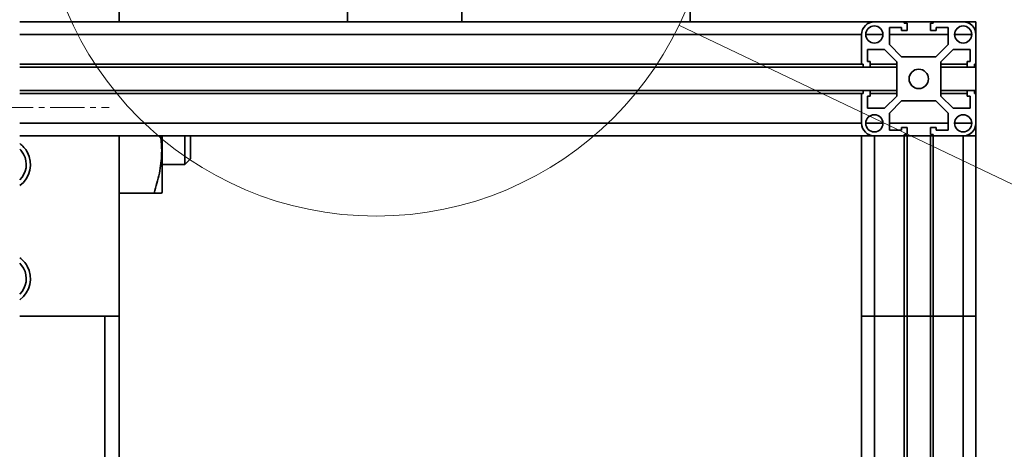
# Model space of a CAD drawing. Header units: millimetres. Extents: x -3920 to 13915, y -406 to 12209.
# Tile 78 of 88: x 9866 to 10210, y 9574 to 9725. Entities that reach past the tile are written whole.
import ezdxf

# ---------------------------------------------------------------- set-up
doc = ezdxf.new("R2010")
doc.units = ezdxf.units.MM
doc.linetypes.add('点画线', pattern=[18, 12, -2, 2, -2])
doc.layers.get('0').update_dxf_attribs({"lineweight": 35})
for name, color, linetype, lineweight in [('中心线层', 1, '点画线', 18), ('几何体', 7, 'Continuous', 35), ('尺寸线层', 3, 'Continuous', 18), ('细实线层', 7, 'Continuous', 18)]:
    doc.layers.add(name, color=color, linetype=linetype, lineweight=lineweight)
doc.styles.add('标准', font='txt', dxfattribs={"width": 0.667})
doc.dimstyles.new('GB_尺寸', dxfattribs={"dimtxt": 3.5, "dimasz": 4, "dimexe": 2, "dimexo": 0, "dimtad": 1, "dimdsep": 46, "dimtxsty": '标准', "dimblk": '_CAXARROW', "dimcen": 0, "dimdle": 8, "dimazin": 2, "dimtfac": 0.707107, "dimtdec": 3, "dimtmove": 2, "dimatfit": 3, "dimfxl": 0, "dimfrac": 2, "dimtolj": 1, "dimarcsym": 0})

# ---------------------------------------------------------------- blocks, each defined once
blk = doc.blocks.new('*X76')
at = {"layer": '细实线层', "color": 0, "linetype": 'ByBlock', "lineweight": -2}
blk.add_line((7.071, -3.377), (21.996, -10.504), dxfattribs=at)
blk.add_circle((0, 0), 7.836, dxfattribs=at)
blk = doc.blocks.new('*X121')
at = {"layer": '尺寸线层', "linetype": 'Continuous'}
for points in [[(7165.48, 7689.77), (7225.48, 7682.27), (7225.48, 7697.27)], [(10200.48, 7689.77), (10140.48, 7682.27), (10140.48, 7697.27)]]:
    blk.add_hatch(color=0, dxfattribs=at).paths.add_polyline_path(points, flags=0)
at = {"layer": '尺寸线层', "color": 0, "linetype": 'Continuous'}
for p, q in [((7165.48, 9693.9), (7165.48, 7659.77)), ((10200.48, 8093.9), (10200.48, 7659.77)), ((10200.48, 7689.77), (7165.48, 7689.77))]:
    blk.add_line(p, q, dxfattribs=at)
at = {"layer": '尺寸线层', "color": 0, "insert": (8682.98, 7725.11), "char_height": 52.5, "width": 187.9209, "attachment_point": 5, "line_spacing_factor": 1.15057, "style": '标准'}
blk.add_mtext('\\T1.1;3035', dxfattribs=at)
blk = doc.blocks.new('_CAXARROW')
blk.add_hatch(color=0).paths.add_polyline_path([(0, 0), (-1, 0.125), (-1, -0.125)], flags=0)

msp = doc.modelspace()

# ---------------------------------------------------------------- linework, layer by layer
at = {"layer": '中心线层'}
msp.add_line((7158.349, 9693.895), (9897.027, 9693.895), dxfattribs=at)
at = {"layer": '几何体'}
for p, q in [((9900.478, 9737.055), (9900.478, 9723.895)), ((9980.478, 9723.895), (9980.478, 9737.055)), ((10020.478, 9737.055), (10020.478, 9723.895)), ((10100.478, 9723.895), (10100.478, 9737.055)), ((9900.478, 9723.895), (9865.676, 9723.895)), ((9980.478, 9723.895), (9900.478, 9723.895)), ((10020.478, 9723.895), (9980.478, 9723.895)), ((10100.478, 9723.895), (10020.478, 9723.895)), ((10164.978, 9723.895), (10100.478, 9723.895)), ((10164.978, 9723.895), (10175.378, 9723.895)), ((10175.378, 9723.895), (10175.378, 9723.395)), ((10185.578, 9723.895), (10175.378, 9723.895)), ((10175.378, 9723.395), (10176.378, 9723.395)), ((10176.378, 9723.395), (10176.378, 9720.895)), ((10184.578, 9720.895), (10184.578, 9723.395)), ((10184.578, 9723.395), (10185.578, 9723.395)), ((10185.578, 9723.395), (10185.578, 9723.895)), ((10185.578, 9723.895), (10195.978, 9723.895)), ((10200.478, 9723.895), (10195.978, 9723.895)), ((10200.478, 9723.895), (10200.478, 9719.395)), ((10160.478, 9719.395), (9865.676, 9719.395)), ((10160.478, 9708.995), (10160.478, 9719.395)), ((10167.921, 9719.395), (10161.922, 9719.395)), ((10174.378, 9721.895), (10170.178, 9721.895)), ((10170.178, 9721.895), (10170.178, 9715.895)), ((10190.778, 9719.395), (10170.178, 9719.395)), ((10174.378, 9720.895), (10174.378, 9721.895)), ((10176.378, 9720.895), (10174.378, 9720.895)), ((10186.578, 9720.895), (10184.578, 9720.895)), ((10190.778, 9721.895), (10186.578, 9721.895)), ((10186.578, 9721.895), (10186.578, 9720.895)), ((10190.778, 9715.895), (10190.778, 9721.895)), ((10199.034, 9719.395), (10193.035, 9719.395)), ((10200.478, 9719.395), (10200.478, 9708.995)), ((10170.178, 9715.895), (10174.478, 9711.595)), ((10186.478, 9711.595), (10190.778, 9715.895)), ((10168.478, 9714.195), (10162.478, 9714.195)), ((10162.478, 9714.195), (10162.478, 9709.995)), ((10172.778, 9709.895), (10168.478, 9714.195)), ((10192.478, 9714.195), (10188.178, 9709.895)), ((10198.478, 9714.195), (10192.478, 9714.195)), ((10198.478, 9709.995), (10198.478, 9714.195)), ((10160.478, 9708.995), (9865.676, 9708.995)), ((10160.978, 9708.995), (10160.478, 9708.995)), ((10160.978, 9707.995), (10160.978, 9708.995)), ((10162.478, 9709.995), (10163.478, 9709.995)), ((10163.478, 9709.995), (10163.478, 9707.995)), ((10172.778, 9708.995), (10163.478, 9708.995)), ((10172.778, 9697.895), (10172.778, 9709.895)), ((10174.478, 9711.595), (10186.478, 9711.595)), ((10188.178, 9709.895), (10188.178, 9697.895)), ((10197.478, 9708.995), (10188.178, 9708.995)), ((10197.478, 9707.995), (10197.478, 9709.995)), ((10197.478, 9709.995), (10198.478, 9709.995)), ((10200.478, 9708.995), (10199.978, 9708.995)), ((10199.978, 9708.995), (10199.978, 9707.995)), ((10200.478, 9708.995), (10200.478, 9707.995)), ((10160.978, 9707.995), (9865.676, 9707.995)), ((10163.478, 9707.995), (10160.978, 9707.995)), ((10172.778, 9707.995), (10163.478, 9707.995)), ((10197.478, 9707.995), (10188.178, 9707.995)), ((10199.978, 9707.995), (10197.478, 9707.995)), ((10200.478, 9707.995), (10199.978, 9707.995)), ((10200.478, 9707.995), (10200.478, 9699.795)), ((10160.978, 9699.795), (9865.676, 9699.795)), ((10160.478, 9698.795), (9865.676, 9698.795)), ((10160.478, 9698.795), (10160.978, 9698.795)), ((10160.478, 9688.395), (10160.478, 9698.795)), ((10160.978, 9698.795), (10160.978, 9699.795)), ((10160.978, 9699.795), (10163.478, 9699.795)), ((10163.478, 9699.795), (10163.478, 9697.795)), ((10172.778, 9699.795), (10163.478, 9699.795)), ((10172.778, 9698.795), (10163.478, 9698.795)), ((10197.478, 9699.795), (10188.178, 9699.795)), ((10197.478, 9698.795), (10188.178, 9698.795)), ((10197.478, 9697.795), (10197.478, 9699.795)), ((10197.478, 9699.795), (10199.978, 9699.795)), ((10199.978, 9699.795), (10199.978, 9698.795)), ((10200.478, 9699.795), (10199.978, 9699.795)), ((10199.978, 9698.795), (10200.478, 9698.795)), ((10200.478, 9699.795), (10200.478, 9698.795)), ((10200.478, 9698.795), (10200.478, 9688.395)), ((10163.478, 9697.795), (10162.478, 9697.795)), ((10162.478, 9697.795), (10162.478, 9693.595)), ((10168.478, 9693.595), (10172.778, 9697.895)), ((10174.478, 9696.195), (10170.178, 9691.895)), ((10186.478, 9696.195), (10174.478, 9696.195)), ((10190.778, 9691.895), (10186.478, 9696.195)), ((10188.178, 9697.895), (10192.478, 9693.595)), ((10198.478, 9697.795), (10197.478, 9697.795)), ((10198.478, 9693.595), (10198.478, 9697.795)), ((10162.478, 9693.595), (10168.478, 9693.595)), ((10170.178, 9691.895), (10170.178, 9685.895)), ((10190.778, 9685.895), (10190.778, 9691.895)), ((10192.478, 9693.595), (10198.478, 9693.595)), ((10160.478, 9688.395), (9865.676, 9688.395)), ((10167.921, 9688.395), (10161.922, 9688.395)), ((10190.778, 9688.395), (10170.178, 9688.395)), ((10199.034, 9688.395), (10193.035, 9688.395)), ((10200.478, 9688.395), (10200.478, 9683.895)), ((10170.178, 9685.895), (10174.378, 9685.895)), ((10174.378, 9685.895), (10174.378, 9686.895)), ((10174.378, 9686.895), (10176.378, 9686.895)), ((10176.378, 9684.395), (10175.378, 9684.395)), ((10175.378, 9684.395), (10175.378, 9683.895)), ((10176.378, 9686.895), (10176.378, 9684.395)), ((10184.578, 9684.395), (10184.578, 9686.895)), ((10184.578, 9686.895), (10186.578, 9686.895)), ((10185.578, 9684.395), (10184.578, 9684.395)), ((10185.578, 9683.895), (10185.578, 9684.395)), ((10186.578, 9686.895), (10186.578, 9685.895)), ((10186.578, 9685.895), (10190.778, 9685.895)), ((10160.478, 9683.895), (9865.676, 9683.895)), ((9900.478, 9683.895), (9900.478, 9620.74)), ((9915.599, 9664.27), (9915.599, 9683.895)), ((9923.478, 9673.895), (9923.478, 9683.895)), ((9925.478, 9683.895), (9925.478, 9675.895)), ((10160.478, 9620.74), (10160.478, 9683.895)), ((10164.978, 9683.895), (10160.478, 9683.895)), ((10175.378, 9683.895), (10164.978, 9683.895)), ((10164.978, 9620.74), (10164.978, 9683.895)), ((10175.378, 9620.74), (10175.378, 9683.895)), ((10176.378, 9683.895), (10175.378, 9683.895)), ((10176.378, 9620.74), (10176.378, 9683.895)), ((10184.578, 9683.895), (10176.378, 9683.895)), ((10184.578, 9620.74), (10184.578, 9683.895)), ((10185.578, 9683.895), (10184.578, 9683.895)), ((10195.978, 9683.895), (10185.578, 9683.895)), ((10185.578, 9620.74), (10185.578, 9683.895)), ((10200.478, 9683.895), (10195.978, 9683.895)), ((10195.978, 9620.74), (10195.978, 9683.895)), ((10200.478, 9620.74), (10200.478, 9683.895)), ((9915.599, 9673.895), (9923.478, 9673.895)), ((9923.478, 9673.895), (9925.478, 9675.895)), ((9900.478, 9663.895), (9912.703, 9663.895)), ((9915.382, 9663.895), (9915.599, 9664.27)), ((9895.478, 9620.74), (9865.676, 9620.74)), ((9895.478, 9620.74), (9895.478, 8093.895)), ((9900.478, 9620.74), (9895.478, 9620.74)), ((9900.478, 9620.74), (9900.478, 8093.895)), ((10160.478, 8093.895), (10160.478, 9620.74)), ((10164.978, 9620.74), (10160.478, 9620.74)), ((10164.978, 8093.895), (10164.978, 9620.74)), ((10175.378, 9620.74), (10164.978, 9620.74)), ((10175.378, 8093.895), (10175.378, 9620.74)), ((10176.378, 9620.74), (10175.378, 9620.74)), ((10176.378, 8093.895), (10176.378, 9620.74)), ((10184.578, 9620.74), (10176.378, 9620.74)), ((10184.578, 8093.895), (10184.578, 9620.74)), ((10185.578, 9620.74), (10184.578, 9620.74)), ((10185.578, 8093.895), (10185.578, 9620.74)), ((10195.978, 9620.74), (10185.578, 9620.74)), ((10195.978, 8093.895), (10195.978, 9620.74)), ((10200.478, 9620.74), (10195.978, 9620.74)), ((10200.478, 8093.895), (10200.478, 9620.74))]:
    msp.add_line(p, q, dxfattribs=at)
for points in [[(9867.027, 9677.55), (9866.088, 9678.873), (9865.676, 9679.302)], [(9867.027, 9637.55), (9866.088, 9638.873), (9865.676, 9639.302)]]:
    msp.add_lwpolyline(points, dxfattribs=at)
for centre, radius in [((10164.922, 9719.451), 3), ((10196.034, 9719.451), 3), ((10180.478, 9703.895), 3.4), ((10164.922, 9688.339), 3), ((10196.034, 9688.339), 3)]:
    msp.add_circle(centre, radius, dxfattribs=at)
for centre, radius, start, end in [((10164.978, 9719.395), 4.5, 90, 180), ((10195.978, 9719.395), 4.5, 360, 90), ((10164.978, 9688.395), 4.5, 180, 270), ((10195.978, 9688.395), 4.5, 270, 0), ((9860.478, 9673.895), 9, 29.16939, 54.72558), ((9860.478, 9673.895), 9, 305.27442, 29.16939), ((9860.478, 9673.895), 7.5, 313.86741, 29.16939), ((9860.478, 9633.895), 9, 29.16939, 54.72558), ((9860.478, 9633.895), 9, 305.27442, 29.16939), ((9860.478, 9633.895), 7.5, 313.86741, 29.16939)]:
    msp.add_arc(centre, radius, start, end, dxfattribs=at)
for points, knots in [([(9915.013, 9683.895), (9915.105, 9683.245), (9915.389, 9681.233), (9915.439, 9676.86), (9914.779, 9670.771), (9913.399, 9666.201), (9912.703, 9663.895)], [0, 0, 0, 0, 1.9711602, 6.1066517, 13.1489745, 20.3215462, 20.3215462, 20.3215462, 20.3215462]), ([(9912.703, 9663.895), (9913.256, 9663.895), (9914.367, 9663.895), (9915.154, 9663.895), (9915.431, 9663.895), (9915.371, 9663.895), (9915.367, 9663.895)], [0, 0, 0, 0, 0.9780846, 1.964432, 2.6351782, 2.6889349, 2.6889349, 2.6889349, 2.6889349])]:
    msp.add_open_spline(points, degree=3, knots=knots, dxfattribs=at)

# ---------------------------------------------------------------- block references
at = {"layer": '细实线层', "xscale": 15, "yscale": 15, "zscale": 15}
msp.add_blockref('*X76', (9990.461, 9773.373), dxfattribs=at)

# ---------------------------------------------------------------- dimensions: what is measured, and where the dimension line sits
at = {"layer": '尺寸线层'}
dim = msp.add_linear_dim(base=(7165.478, 7689.772), p1=(10200.478, 8093.895), p2=(7165.478, 9693.895), dimstyle='GB_尺寸', override={"dimscale": 15, "dimsah": 1, "dimtfill": 1, "dimtzin": 0}, dxfattribs=at)
dim.commit()
dim.dimension.update_dxf_attribs({"geometry": '*X121', "text_midpoint": (8682.978, 7725.113), "dimtype": 160})

doc.saveas('drawing.dxf')
